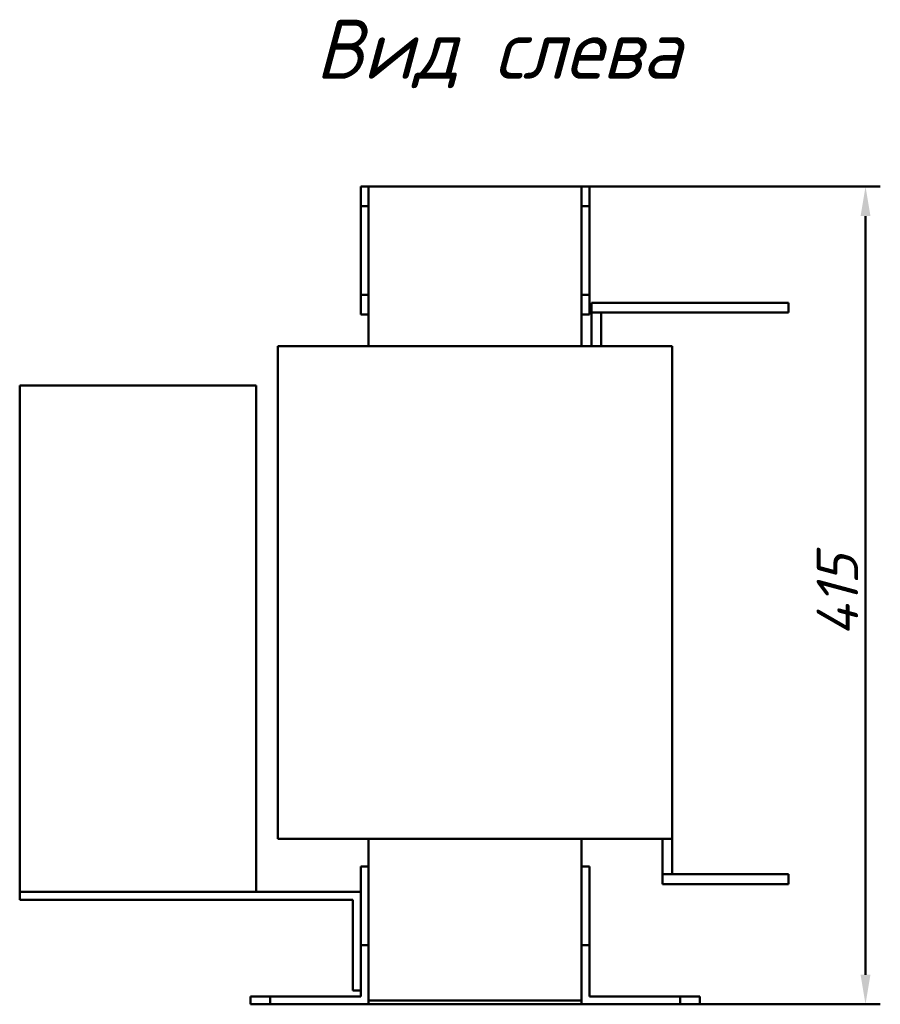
# Model space of a CAD drawing. Header units: millimetres. Extents: x 469 to 1988, y -479 to 1034.
# Tile 4 of 4: x 1551 to 1988, y 534 to 1034. Entities that reach past the tile are written whole.
import ezdxf

# ---------------------------------------------------------------- set-up
doc = ezdxf.new("R2010")
doc.units = ezdxf.units.MM
doc.layers.get('Defpoints').update_dxf_attribs({"lineweight": 25})
doc.layers.add('Осн_СБ', color=7, linetype='Continuous', lineweight=50)
doc.styles.add('GOST-2.304_Type-B_italic', font='GOST Common Italic.ttf', dxfattribs={"height": 2.5})
doc.styles.add('ГОСТ', font='isocpeui.ttf')
doc.dimstyles.new('ISO-25', dxfattribs={"dimtxt": 3.5, "dimasz": 2.5, "dimexe": 1.25, "dimexo": 0.625, "dimtad": 1, "dimdec": 0, "dimtxsty": 'ГОСТ', "dimcen": 2.5, "dimclrd": 256, "dimclre": 256, "dimclrt": 256, "dimadec": 0, "dimazin": 0, "dimtfac": 1, "dimtdec": 0, "dimtmove": 0, "dimatfit": 3, "dimfxl": 1, "dimlwd": -1, "dimlwe": -1, "dimarcsym": 0})

# ---------------------------------------------------------------- blocks, each defined once
blk = doc.blocks.new('*D294')
at = {"layer": 'Defpoints', "color": 0, "transparency": 16777216}
for p in [(1782.26, 948.89), (1980.3, 948.89), (1703.26, 533.89)]:
    blk.add_point(p, dxfattribs=at)
at = {"layer": 'Осн_СБ', "transparency": 16777216}
for p, q in [((1786.01, 948.89), (1987.8, 948.89)), ((1980.3, 548.89), (1980.3, 933.89)), ((1707.01, 533.89), (1987.8, 533.89))]:
    blk.add_line(p, q, dxfattribs=at)
for points in [[(1977.8, 933.89), (1982.8, 933.89), (1980.3, 948.89)], [(1977.8, 548.89), (1982.8, 548.89), (1980.3, 533.89)]]:
    blk.add_solid(points, dxfattribs=at)
at = {"layer": 'Осн_СБ', "transparency": 16777216, "insert": (1966.05, 741.39), "char_height": 21, "attachment_point": 5, "rotation": 90, "style": 'ГОСТ'}
blk.add_mtext('415', dxfattribs=at)

msp = doc.modelspace()

# ---------------------------------------------------------------- linework, layer by layer
at = {"layer": 'Осн_СБ'}
for p, q in [((1728.26, 948.89), (1724.26, 948.89)), ((1724.26, 938.89), (1724.26, 948.89)), ((1728.26, 948.89), (1836.26, 948.89)), ((1728.26, 938.89), (1728.26, 948.89)), ((1840.26, 948.89), (1836.26, 948.89)), ((1836.26, 948.89), (1836.26, 938.89)), ((1840.26, 938.89), (1840.26, 948.89)), ((1728.26, 938.89), (1724.26, 938.89)), ((1724.26, 893.89), (1724.26, 938.89)), ((1728.26, 893.89), (1728.26, 938.89)), ((1836.26, 938.89), (1840.26, 938.89)), ((1836.26, 938.89), (1836.26, 893.89)), ((1840.26, 938.89), (1840.26, 893.89)), ((1728.26, 893.89), (1724.26, 893.89)), ((1724.26, 883.89), (1724.26, 893.89)), ((1728.26, 883.89), (1728.26, 893.89)), ((1840.26, 893.89), (1836.26, 893.89)), ((1836.26, 893.89), (1836.26, 883.89)), ((1840.26, 883.89), (1840.26, 893.89)), ((1841.26, 889.89), (1941.26, 889.89)), ((1841.26, 884.89), (1841.26, 889.89)), ((1941.26, 884.89), (1941.26, 889.89)), ((1841.26, 884.89), (1846.26, 884.89)), ((1841.26, 867.89), (1841.26, 884.89)), ((1841.26, 884.89), (1941.26, 884.89)), ((1846.26, 867.89), (1846.26, 884.89)), ((1728.26, 883.89), (1724.26, 883.89)), ((1728.26, 867.89), (1728.26, 883.89)), ((1836.26, 867.89), (1836.26, 883.89)), ((1836.26, 883.89), (1840.26, 883.89)), ((1692.26, 867.89), (1682.26, 867.89)), ((1682.26, 867.89), (1682.26, 617.89)), ((1692.26, 867.89), (1872.26, 867.89)), ((1882.26, 867.89), (1872.26, 867.89)), ((1882.26, 617.89), (1882.26, 867.89)), ((1671.26, 847.89), (1551.26, 847.89)), ((1551.26, 590.89), (1551.26, 847.89)), ((1671.26, 590.89), (1671.26, 847.89)), ((1692.26, 617.89), (1682.26, 617.89)), ((1692.26, 617.89), (1872.26, 617.89)), ((1728.26, 603.89), (1728.26, 617.89)), ((1836.26, 603.89), (1836.26, 617.89)), ((1882.26, 617.89), (1872.26, 617.89)), ((1877.26, 617.89), (1877.26, 599.89)), ((1882.26, 617.89), (1882.26, 599.89)), ((1724.26, 563.89), (1724.26, 603.89)), ((1724.26, 603.89), (1728.26, 603.89)), ((1728.26, 603.89), (1728.26, 563.89)), ((1836.26, 563.89), (1836.26, 603.89)), ((1836.26, 603.89), (1840.26, 603.89)), ((1840.26, 603.89), (1840.26, 563.89)), ((1882.26, 599.89), (1877.26, 599.89)), ((1877.26, 599.89), (1877.26, 594.89)), ((1941.26, 599.89), (1877.26, 599.89)), ((1941.26, 599.89), (1941.26, 594.89)), ((1941.26, 594.89), (1877.26, 594.89)), ((1551.26, 590.89), (1561.26, 590.89)), ((1551.26, 590.89), (1551.26, 586.89)), ((1724.26, 590.89), (1561.26, 590.89)), ((1561.26, 586.89), (1551.26, 586.89)), ((1561.26, 586.89), (1720.26, 586.89)), ((1720.26, 586.89), (1720.26, 550.89)), ((1724.26, 563.89), (1724.26, 537.89)), ((1728.26, 563.89), (1724.26, 563.89)), ((1728.26, 533.89), (1728.26, 563.89)), ((1836.26, 563.89), (1836.26, 533.89)), ((1840.26, 563.89), (1836.26, 563.89)), ((1840.26, 537.89), (1840.26, 563.89)), ((1720.26, 540.89), (1720.26, 550.89)), ((1720.26, 540.89), (1724.26, 540.89)), ((1668.26, 537.89), (1668.26, 533.89)), ((1678.26, 537.89), (1668.26, 537.89)), ((1678.26, 533.89), (1678.26, 537.89)), ((1724.26, 537.89), (1678.26, 537.89)), ((1836.26, 535.89), (1728.26, 535.89)), ((1886.26, 537.89), (1840.26, 537.89)), ((1896.26, 537.89), (1886.26, 537.89)), ((1886.26, 537.89), (1886.26, 533.89)), ((1896.26, 533.89), (1896.26, 537.89)), ((1668.26, 533.89), (1678.26, 533.89)), ((1678.26, 533.89), (1728.26, 533.89)), ((1836.26, 533.89), (1886.26, 533.89)), ((1886.26, 533.89), (1896.26, 533.89))]:
    msp.add_line(p, q, dxfattribs=at)

# ---------------------------------------------------------------- texts
at = {"layer": 'Осн_СБ', "insert": (1701.31, 1033.51), "char_height": 30, "width": 336.0264, "attachment_point": 1, "style": 'GOST-2.304_Type-B_italic'}
msp.add_mtext('Вид слева', dxfattribs=at)

# ---------------------------------------------------------------- dimensions: what is measured, and where the dimension line sits
at = {"layer": 'Осн_СБ'}
dim = msp.add_linear_dim(base=(1980.3, 948.89), p1=(1703.26, 533.89), p2=(1782.26, 948.89), angle=90, dimstyle='ISO-25', dxfattribs=at)
dim.commit()
dim.dimension.update_dxf_attribs({"geometry": '*D294', "text_midpoint": (1966.05, 741.39)})

doc.saveas('drawing.dxf')
